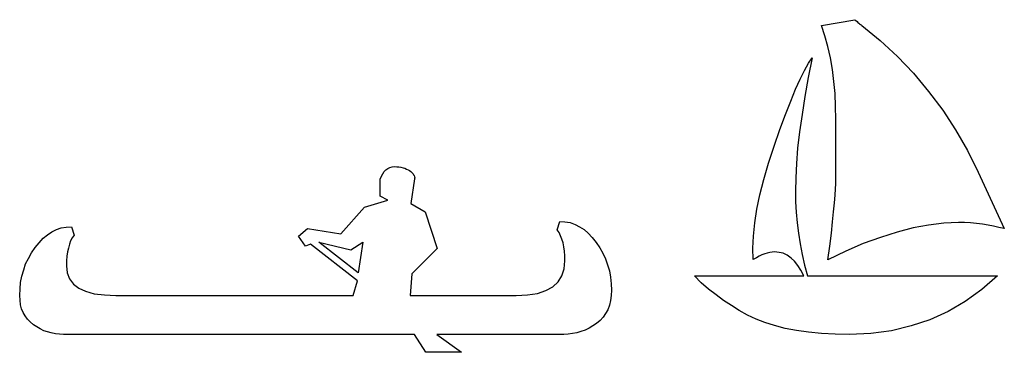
# Model space of a CAD drawing. Extents: x 0.1 to 26.9, y -0.2 to 2.
# Tile 6 of 6: x 20.8 to 26.9, y -0.1 to 2. Entities that reach past the tile are written whole.
import ezdxf

# ---------------------------------------------------------------- set-up
doc = ezdxf.new("R2010")
doc.units = 0

msp = doc.modelspace()

# ---------------------------------------------------------------- linework, layer by layer
at = {"color": 0}
for p, q in [((25.80469, 1.921875, 0.5), (26.01367, 1.957031, 0.5)), ((25.82617, 1.857422, 0.5), (25.80469, 1.921875, 0.5)), ((26.01367, 1.957031, 0.5), (26.01953, 1.951172, 0.5)), ((26.01953, 1.951172, 0.5), (26.02734, 1.945313, 0.5)), ((26.02734, 1.945313, 0.5), (26.0332, 1.939453, 0.5)), ((26.0332, 1.939453, 0.5), (26.03906, 1.935547, 0.5)), ((26.03906, 1.935547, 0.5), (26.04297, 1.931641, 0.5)), ((26.04297, 1.931641, 0.5), (26.04883, 1.927734, 0.5)), ((26.04883, 1.927734, 0.5), (26.05273, 1.925781, 0.5)), ((26.05273, 1.925781, 0.5), (26.05664, 1.921875, 0.5)), ((26.05664, 1.921875, 0.5), (26.17188, 1.828125, 0.5)), ((25.8457, 1.789063, 0.5), (25.82617, 1.857422, 0.5)), ((25.86133, 1.71875, 0.5), (25.8457, 1.789063, 0.5)), ((26.17188, 1.828125, 0.5), (26.2793, 1.728516, 0.5)), ((26.2793, 1.728516, 0.5), (26.38086, 1.623047, 0.5)), ((25.69922, 1.640625, 0.5), (25.72461, 1.685547, 0.5)), ((25.74805, 1.71875, 0.5), (25.72266, 1.595703, 0.5)), ((25.72461, 1.685547, 0.5), (25.74805, 1.71875, 0.5)), ((25.87305, 1.646484, 0.5), (25.86133, 1.71875, 0.5)), ((25.67188, 1.585938, 0.5), (25.69922, 1.640625, 0.5)), ((25.88281, 1.572266, 0.5), (25.87305, 1.646484, 0.5)), ((26.38086, 1.623047, 0.5), (26.47461, 1.509766, 0.5)), ((25.64258, 1.523438, 0.5), (25.67188, 1.585938, 0.5)), ((25.72266, 1.595703, 0.5), (25.70117, 1.478516, 0.5)), ((25.89063, 1.496094, 0.5), (25.88281, 1.572266, 0.5)), ((25.61328, 1.449219, 0.5), (25.64258, 1.523438, 0.5)), ((25.70117, 1.478516, 0.5), (25.68359, 1.365234, 0.5)), ((25.89258, 1.416016, 0.5), (25.89063, 1.496094, 0.5)), ((26.47461, 1.509766, 0.5), (26.5625, 1.392578, 0.5)), ((25.58008, 1.365234, 0.5), (25.61328, 1.449219, 0.5)), ((25.89453, 1.335938, 0.5), (25.89258, 1.416016, 0.5)), ((25.54492, 1.271484, 0.5), (25.58008, 1.365234, 0.5)), ((25.68359, 1.365234, 0.5), (25.66797, 1.257813, 0.5)), ((26.5625, 1.392578, 0.5), (26.64258, 1.269531, 0.5)), ((25.89453, 0.933594, 0.5), (25.89453, 1.335938, 0.5)), ((25.50977, 1.167969, 0.5), (25.54492, 1.271484, 0.5)), ((25.66797, 1.257813, 0.5), (25.65625, 1.15625, 0.5)), ((26.64258, 1.269531, 0.5), (26.7168, 1.140625, 0.5)), ((25.47461, 1.0625, 0.5), (25.50977, 1.167969, 0.5)), ((25.65625, 1.15625, 0.5), (25.64844, 1.060547, 0.5)), ((26.7168, 1.140625, 0.5), (26.7832, 1.005859, 0.5)), ((25.44531, 0.960938, 0.5), (25.47461, 1.0625, 0.5)), ((25.64844, 1.060547, 0.5), (25.64453, 0.970703, 0.5)), ((23.05664, 0.980469, 0.5), (23.06445, 0.996094, 0.5)), ((23.06445, 0.996094, 0.5), (23.07422, 1.009766, 0.5)), ((23.07422, 1.009766, 0.5), (23.08398, 1.021484, 0.5)), ((23.08398, 1.021484, 0.5), (23.0957, 1.029297, 0.5)), ((23.0957, 1.029297, 0.5), (23.10938, 1.035156, 0.5)), ((23.10938, 1.035156, 0.5), (23.12305, 1.039063, 0.5)), ((23.12305, 1.039063, 0.5), (23.13672, 1.041016, 0.5)), ((23.13672, 1.041016, 0.5), (23.15234, 1.039063, 0.5)), ((23.15234, 1.039063, 0.5), (23.16602, 1.039063, 0.5)), ((23.16602, 1.039063, 0.5), (23.17773, 1.037109, 0.5)), ((23.17773, 1.037109, 0.5), (23.19141, 1.033203, 0.5)), ((23.19141, 1.033203, 0.5), (23.20313, 1.03125, 0.5)), ((23.20313, 1.03125, 0.5), (23.21289, 1.025391, 0.5)), ((23.21289, 1.025391, 0.5), (23.22266, 1.021484, 0.5)), ((23.22266, 1.021484, 0.5), (23.23242, 1.015625, 0.5)), ((23.23242, 1.015625, 0.5), (23.24023, 1.009766, 0.5)), ((23.24023, 1.009766, 0.5), (23.24805, 1.001953, 0.5)), ((23.24805, 1.001953, 0.5), (23.25391, 0.996094, 0.5)), ((23.25391, 0.996094, 0.5), (23.25781, 0.990234, 0.5)), ((23.25781, 0.990234, 0.5), (23.26172, 0.984375, 0.5)), ((23.26172, 0.984375, 0.5), (23.26367, 0.976563, 0.5)), ((26.7832, 1.005859, 0.5), (26.94727, 0.654297, 0.5)), ((23.04883, 0.962891, 0.5), (23.05664, 0.980469, 0.5)), ((23.04883, 0.857422, 0.5), (23.04883, 0.962891, 0.5)), ((23.26367, 0.964844, 0.5), (23.24023, 0.810547, 0.5)), ((23.26367, 0.976563, 0.5), (23.26563, 0.970703, 0.5)), ((23.26563, 0.970703, 0.5), (23.26367, 0.964844, 0.5)), ((25.41992, 0.865234, 0.5), (25.44531, 0.960938, 0.5)), ((25.64453, 0.970703, 0.5), (25.64258, 0.884766, 0.5)), ((25.89258, 0.902344, 0.5), (25.89453, 0.933594, 0.5)), ((25.40234, 0.775391, 0.5), (25.41992, 0.865234, 0.5)), ((25.64258, 0.884766, 0.5), (25.64258, 0.820313, 0.5)), ((25.88672, 0.814453, 0.5), (25.89063, 0.863281, 0.5)), ((25.89063, 0.863281, 0.5), (25.89258, 0.902344, 0.5)), ((22.95117, 0.787109, 0.5), (23.0957, 0.832031, 0.5)), ((23.0957, 0.832031, 0.5), (23.04883, 0.857422, 0.5)), ((23.24023, 0.810547, 0.5), (23.33008, 0.757813, 0.5)), ((25.64258, 0.820313, 0.5), (25.64648, 0.755859, 0.5)), ((25.88086, 0.759766, 0.5), (25.88672, 0.814453, 0.5)), ((22.80273, 0.621094, 0.5), (22.95117, 0.787109, 0.5)), ((23.33008, 0.757813, 0.5), (23.4043, 0.529297, 0.5)), ((25.38867, 0.689453, 0.5), (25.40234, 0.775391, 0.5)), ((25.64648, 0.755859, 0.5), (25.65234, 0.689453, 0.5)), ((25.875, 0.697266, 0.5), (25.88086, 0.759766, 0.5)), ((24.1543, 0.646484, 0.5), (24.16992, 0.699219, 0.5)), ((24.16992, 0.699219, 0.5), (24.20313, 0.697266, 0.5)), ((24.20313, 0.697266, 0.5), (24.23438, 0.691406, 0.5)), ((24.23438, 0.691406, 0.5), (24.26563, 0.679688, 0.5)), ((24.26563, 0.679688, 0.5), (24.29297, 0.666016, 0.5)), ((25.38086, 0.607422, 0.5), (25.38867, 0.689453, 0.5)), ((25.65234, 0.689453, 0.5), (25.66211, 0.625, 0.5)), ((25.86719, 0.625, 0.5), (25.875, 0.697266, 0.5)), ((26.57031, 0.6875, 0.5), (26.47461, 0.675781, 0.5)), ((26.66211, 0.691406, 0.5), (26.57031, 0.6875, 0.5)), ((26.69922, 0.691406, 0.5), (26.66211, 0.691406, 0.5)), ((26.73633, 0.689453, 0.5), (26.69922, 0.691406, 0.5)), ((26.77344, 0.685547, 0.5), (26.73633, 0.689453, 0.5)), ((26.81055, 0.681641, 0.5), (26.77344, 0.685547, 0.5)), ((26.8457, 0.675781, 0.5), (26.81055, 0.681641, 0.5)), ((20.94336, 0.59375, 0.5), (20.9707, 0.615234, 0.5)), ((20.9707, 0.615234, 0.5), (20.99805, 0.634766, 0.5)), ((20.99805, 0.634766, 0.5), (21.02734, 0.648438, 0.5)), ((21.02734, 0.648438, 0.5), (21.05664, 0.658203, 0.5)), ((21.05664, 0.658203, 0.5), (21.08789, 0.664063, 0.5)), ((21.08789, 0.664063, 0.5), (21.12109, 0.666016, 0.5)), ((21.12109, 0.666016, 0.5), (21.13672, 0.613281, 0.5)), ((22.53906, 0.607422, 0.5), (22.5957, 0.654297, 0.5)), ((22.5957, 0.654297, 0.5), (22.80273, 0.621094, 0.5)), ((24.16602, 0.628906, 0.5), (24.1543, 0.646484, 0.5)), ((24.17578, 0.609375, 0.5), (24.16602, 0.628906, 0.5)), ((24.29297, 0.666016, 0.5), (24.32227, 0.648438, 0.5)), ((24.32227, 0.648438, 0.5), (24.34766, 0.625, 0.5)), ((24.34766, 0.625, 0.5), (24.37305, 0.599609, 0.5)), ((25.66211, 0.625, 0.5), (25.67188, 0.558594, 0.5)), ((25.85742, 0.544922, 0.5), (25.86719, 0.625, 0.5)), ((26.27734, 0.632813, 0.5), (26.17383, 0.599609, 0.5)), ((26.37695, 0.658203, 0.5), (26.27734, 0.632813, 0.5)), ((26.47461, 0.675781, 0.5), (26.37695, 0.658203, 0.5)), ((26.87891, 0.669922, 0.5), (26.8457, 0.675781, 0.5)), ((26.91406, 0.662109, 0.5), (26.87891, 0.669922, 0.5)), ((26.94727, 0.654297, 0.5), (26.91406, 0.662109, 0.5)), ((20.89258, 0.537109, 0.5), (20.91797, 0.566406, 0.5)), ((20.91797, 0.566406, 0.5), (20.94336, 0.59375, 0.5)), ((21.10742, 0.556641, 0.5), (21.10156, 0.533203, 0.5)), ((21.11523, 0.578125, 0.5), (21.10742, 0.556641, 0.5)), ((21.125, 0.595703, 0.5), (21.11523, 0.578125, 0.5)), ((21.13672, 0.613281, 0.5), (21.125, 0.595703, 0.5)), ((22.58203, 0.544922, 0.5), (22.53906, 0.607422, 0.5)), ((22.61328, 0.556641, 0.5), (22.58203, 0.544922, 0.5)), ((22.90625, 0.328125, 0.5), (22.61328, 0.556641, 0.5)), ((22.66602, 0.570313, 0.5), (22.86523, 0.521484, 0.5)), ((22.91211, 0.378906, 0.5), (22.66602, 0.570313, 0.5)), ((22.86523, 0.521484, 0.5), (22.93945, 0.570313, 0.5)), ((22.93945, 0.570313, 0.5), (22.91211, 0.378906, 0.5)), ((24.18359, 0.587891, 0.5), (24.17578, 0.609375, 0.5)), ((24.19141, 0.566406, 0.5), (24.18359, 0.587891, 0.5)), ((24.19531, 0.541016, 0.5), (24.19141, 0.566406, 0.5)), ((24.37305, 0.599609, 0.5), (24.39844, 0.568359, 0.5)), ((24.39844, 0.568359, 0.5), (24.41992, 0.535156, 0.5)), ((25.37695, 0.53125, 0.5), (25.38086, 0.607422, 0.5)), ((25.67188, 0.558594, 0.5), (25.68555, 0.492188, 0.5)), ((26.06641, 0.560547, 0.5), (25.95703, 0.513672, 0.5)), ((26.17383, 0.599609, 0.5), (26.06641, 0.560547, 0.5)), ((20.85156, 0.46875, 0.5), (20.87109, 0.503906, 0.5)), ((20.87109, 0.503906, 0.5), (20.89258, 0.537109, 0.5)), ((21.0957, 0.509766, 0.5), (21.0918, 0.482422, 0.5)), ((21.10156, 0.533203, 0.5), (21.0957, 0.509766, 0.5)), ((23.4043, 0.529297, 0.5), (23.24609, 0.371094, 0.5)), ((24.19922, 0.513672, 0.5), (24.19531, 0.541016, 0.5)), ((24.20313, 0.484375, 0.5), (24.19922, 0.513672, 0.5)), ((24.41992, 0.535156, 0.5), (24.43945, 0.5, 0.5)), ((24.43945, 0.5, 0.5), (24.45703, 0.464844, 0.5)), ((25.37891, 0.460938, 0.5), (25.37695, 0.53125, 0.5)), ((25.45117, 0.496094, 0.5), (25.43359, 0.490234, 0.5)), ((25.4668, 0.501953, 0.5), (25.45117, 0.496094, 0.5)), ((25.48242, 0.505859, 0.5), (25.4668, 0.501953, 0.5)), ((25.49805, 0.507813, 0.5), (25.48242, 0.505859, 0.5)), ((25.51172, 0.509766, 0.5), (25.49805, 0.507813, 0.5)), ((25.54102, 0.505859, 0.5), (25.51172, 0.509766, 0.5)), ((25.56641, 0.5, 0.5), (25.54102, 0.505859, 0.5)), ((25.5918, 0.488281, 0.5), (25.56641, 0.5, 0.5)), ((25.68555, 0.492188, 0.5), (25.69922, 0.425781, 0.5)), ((25.8457, 0.458984, 0.5), (25.85742, 0.544922, 0.5)), ((25.95703, 0.513672, 0.5), (25.8457, 0.458984, 0.5)), ((20.82227, 0.396484, 0.5), (20.83398, 0.433594, 0.5)), ((20.83398, 0.433594, 0.5), (20.85156, 0.46875, 0.5)), ((21.0918, 0.482422, 0.5), (21.08984, 0.453125, 0.5)), ((21.08984, 0.453125, 0.5), (21.08984, 0.421875, 0.5)), ((24.19727, 0.402344, 0.5), (24.20313, 0.453125, 0.5)), ((24.20313, 0.453125, 0.5), (24.20313, 0.484375, 0.5)), ((24.45703, 0.464844, 0.5), (24.46875, 0.427734, 0.5)), ((25.39844, 0.472656, 0.5), (25.37891, 0.460938, 0.5)), ((25.41602, 0.482422, 0.5), (25.39844, 0.472656, 0.5)), ((25.43359, 0.490234, 0.5), (25.41602, 0.482422, 0.5)), ((25.61523, 0.470703, 0.5), (25.5918, 0.488281, 0.5)), ((25.63672, 0.451172, 0.5), (25.61523, 0.470703, 0.5)), ((25.6582, 0.423828, 0.5), (25.63672, 0.451172, 0.5)), ((20.81055, 0.357422, 0.5), (20.82227, 0.396484, 0.5)), ((21.08984, 0.421875, 0.5), (21.09375, 0.378906, 0.5)), ((21.09375, 0.378906, 0.5), (21.10742, 0.341797, 0.5)), ((23.24609, 0.371094, 0.5), (23.23633, 0.236328, 0.5)), ((24.18359, 0.359375, 0.5), (24.19727, 0.402344, 0.5)), ((24.46875, 0.427734, 0.5), (24.48047, 0.390625, 0.5)), ((24.48047, 0.390625, 0.5), (24.48633, 0.351563, 0.5)), ((25.67578, 0.394531, 0.5), (25.6582, 0.423828, 0.5)), ((25.69531, 0.359375, 0.5), (25.67578, 0.394531, 0.5)), ((25.69922, 0.425781, 0.5), (25.71875, 0.359375, 0.5)), ((20.79883, 0.279297, 0.5), (20.80273, 0.318359, 0.5)), ((20.80273, 0.318359, 0.5), (20.81055, 0.357422, 0.5)), ((21.10742, 0.341797, 0.5), (21.13281, 0.308594, 0.5)), ((21.13281, 0.308594, 0.5), (21.16602, 0.283203, 0.5)), ((22.88086, 0.236328, 0.5), (22.90625, 0.328125, 0.5)), ((24.12695, 0.291016, 0.5), (24.16016, 0.322266, 0.5)), ((24.16016, 0.322266, 0.5), (24.18359, 0.359375, 0.5)), ((24.48633, 0.351563, 0.5), (24.49219, 0.310547, 0.5)), ((24.49219, 0.310547, 0.5), (24.49414, 0.269531, 0.5)), ((25.05469, 0.316406, 0.5), (25.01172, 0.359375, 0.5)), ((25.01172, 0.359375, 0.5), (25.69531, 0.359375, 0.5)), ((25.09961, 0.277344, 0.5), (25.05469, 0.316406, 0.5)), ((25.71875, 0.359375, 0.5), (26.9043, 0.359375, 0.5)), ((26.9043, 0.359375, 0.5), (26.80664, 0.273438, 0.5)), ((20.79688, 0.236328, 0.5), (20.79883, 0.279297, 0.5)), ((21.16602, 0.283203, 0.5), (21.20898, 0.263672, 0.5)), ((21.20898, 0.263672, 0.5), (21.26172, 0.248047, 0.5)), ((21.26172, 0.248047, 0.5), (21.32617, 0.240234, 0.5)), ((23.96875, 0.240234, 0.5), (24.03125, 0.25, 0.5)), ((24.03125, 0.25, 0.5), (24.08398, 0.267578, 0.5)), ((24.08398, 0.267578, 0.5), (24.12695, 0.291016, 0.5)), ((24.49414, 0.269531, 0.5), (24.49219, 0.236328, 0.5)), ((25.14648, 0.240234, 0.5), (25.09961, 0.277344, 0.5)), ((26.80664, 0.273438, 0.5), (26.70313, 0.199219, 0.5)), ((20.79883, 0.207031, 0.5), (20.79688, 0.236328, 0.5)), ((20.80273, 0.179688, 0.5), (20.79883, 0.207031, 0.5)), ((21.32617, 0.240234, 0.5), (21.39844, 0.236328, 0.5)), ((21.39844, 0.236328, 0.5), (22.88086, 0.236328, 0.5)), ((23.23633, 0.236328, 0.5), (23.89844, 0.236328, 0.5)), ((23.89844, 0.236328, 0.5), (23.96875, 0.240234, 0.5)), ((24.48828, 0.205078, 0.5), (24.48047, 0.175781, 0.5)), ((24.49219, 0.236328, 0.5), (24.48828, 0.205078, 0.5)), ((25.19336, 0.205078, 0.5), (25.14648, 0.240234, 0.5)), ((25.24219, 0.173828, 0.5), (25.19336, 0.205078, 0.5)), ((26.70313, 0.199219, 0.5), (26.5957, 0.136719, 0.5)), ((20.80859, 0.154297, 0.5), (20.80273, 0.179688, 0.5)), ((20.81836, 0.130859, 0.5), (20.80859, 0.154297, 0.5)), ((20.83008, 0.109375, 0.5), (20.81836, 0.130859, 0.5)), ((24.45703, 0.125, 0.5), (24.44141, 0.101563, 0.5)), ((24.4707, 0.148438, 0.5), (24.45703, 0.125, 0.5)), ((24.48047, 0.175781, 0.5), (24.4707, 0.148438, 0.5)), ((25.29102, 0.142578, 0.5), (25.24219, 0.173828, 0.5)), ((25.34375, 0.115234, 0.5), (25.29102, 0.142578, 0.5)), ((26.5957, 0.136719, 0.5), (26.48242, 0.085938, 0.5)), ((20.8457, 0.089844, 0.5), (20.83008, 0.109375, 0.5)), ((20.86133, 0.072266, 0.5), (20.8457, 0.089844, 0.5)), ((20.88281, 0.054688, 0.5), (20.86133, 0.072266, 0.5)), ((24.40039, 0.0625, 0.5), (24.37695, 0.046875, 0.5)), ((24.42188, 0.082031, 0.5), (24.40039, 0.0625, 0.5)), ((24.44141, 0.101563, 0.5), (24.42188, 0.082031, 0.5)), ((25.39648, 0.089844, 0.5), (25.34375, 0.115234, 0.5)), ((25.45117, 0.068359, 0.5), (25.39648, 0.089844, 0.5)), ((25.51172, 0.048828, 0.5), (25.45117, 0.068359, 0.5)), ((26.48242, 0.085938, 0.5), (26.36523, 0.046875, 0.5)), ((20.9043, 0.041016, 0.5), (20.88281, 0.054688, 0.5)), ((20.92578, 0.029297, 0.5), (20.9043, 0.041016, 0.5)), ((20.94727, 0.017578, 0.5), (20.92578, 0.029297, 0.5)), ((20.9707, 0.009766, 0.5), (20.94727, 0.017578, 0.5)), ((20.99414, 0.003906, 0.5), (20.9707, 0.009766, 0.5)), ((21.01953, -0.001953, 0.5), (20.99414, 0.003906, 0.5)), ((24.25, 0, 0.5), (24.22266, -0.003906, 0.5)), ((24.27734, 0.003906, 0.5), (24.25, 0, 0.5)), ((24.30273, 0.011719, 0.5), (24.27734, 0.003906, 0.5)), ((24.32813, 0.021484, 0.5), (24.30273, 0.011719, 0.5)), ((24.35352, 0.033203, 0.5), (24.32813, 0.021484, 0.5)), ((24.37695, 0.046875, 0.5), (24.35352, 0.033203, 0.5)), ((25.57813, 0.03125, 0.5), (25.51172, 0.048828, 0.5)), ((25.64844, 0.019531, 0.5), (25.57813, 0.03125, 0.5)), ((25.72461, 0.007813, 0.5), (25.64844, 0.019531, 0.5)), ((25.80469, 0, 0.5), (25.72461, 0.007813, 0.5)), ((25.89063, -0.003906, 0.5), (25.80469, 0, 0.5)), ((26.11328, 0, 0.5), (25.98047, -0.005859, 0.5)), ((26.24219, 0.017578, 0.5), (26.11328, 0, 0.5)), ((26.36523, 0.046875, 0.5), (26.24219, 0.017578, 0.5)), ((21.04492, -0.003906, 0.5), (21.01953, -0.001953, 0.5)), ((21.07031, -0.005859, 0.5), (21.04492, -0.003906, 0.5)), ((23.26367, -0.005859, 0.5), (21.07031, -0.005859, 0.5)), ((23.33398, -0.117188, 0.5), (23.26367, -0.005859, 0.5)), ((24.19531, -0.005859, 0.5), (23.40234, -0.005859, 0.5)), ((23.40234, -0.005859, 0.5), (23.55664, -0.117188, 0.5)), ((24.22266, -0.003906, 0.5), (24.19531, -0.005859, 0.5)), ((25.98047, -0.005859, 0.5), (25.89063, -0.003906, 0.5)), ((23.55664, -0.117188, 0.5), (23.33398, -0.117188, 0.5))]:
    msp.add_line(p, q, dxfattribs=at)

doc.saveas('drawing.dxf')
